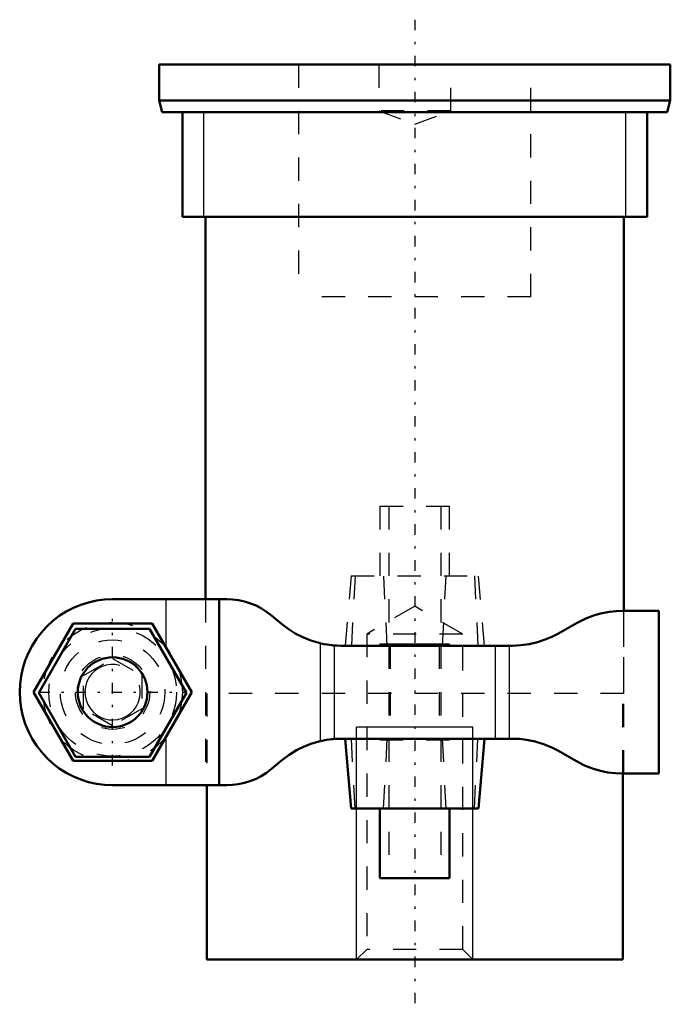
# Model space of a CAD drawing. Header units: millimetres. Extents: x -17 to 11, y -40.4 to 1.9.
import ezdxf

# ---------------------------------------------------------------- set-up
doc = ezdxf.new("R2010")
doc.units = ezdxf.units.MM
doc.linetypes.add('Center', pattern=[1.5, 0.45, -0.5, 0.05, -0.5])
doc.linetypes.add('Dashed', pattern=[2, 1, -1])
for name, color, linetype, lineweight in [('2d ConnectionPoints', 7, 'Continuous', 50), ('AM_0', 7, 'Continuous', 50), ('AM_4', 3, 'Continuous', 25), ('AM_5', 3, 'Continuous', 25), ('AM_7', 7, 'Center', 25), ('AM_9', 6, 'Dashed', 25)]:
    doc.layers.add(name, color=color, linetype=linetype, lineweight=lineweight)

# ---------------------------------------------------------------- blocks, each defined once
blk = doc.blocks.new('1_AMF559403_0_in_AMF559089_2')
at = {"layer": 'AM_0'}
for p, q in [((-8.092, -23), (-13, -23)), ((-8.417, -23), (-8.417, -31)), ((-5.732, -24.064), (-6.164, -23.702)), ((10.5, -23.5), (8.95, -23.5)), ((10.5, -30.5), (10.5, -23.5)), ((-14.703, -24.05), (-16.406, -27)), ((-11.297, -24.05), (-14.703, -24.05)), ((-9.594, -27), (-11.297, -24.05)), ((6.966, -24.026), (6.184, -24.474)), ((-14.591, -24.275), (-16.179, -27.025)), ((-11.416, -24.275), (-14.591, -24.275)), ((-9.828, -27.025), (-11.416, -24.275)), ((-1.5, -24.95), (-1.5, -25)), ((-1.5, -24.95), (1.5, -24.95)), ((1.5, -25), (1.5, -24.95)), ((4.2, -25), (-3.161, -25)), ((-16.406, -27), (-14.703, -29.95)), ((-16.179, -27.025), (-14.591, -29.775)), ((-11.416, -29.775), (-9.828, -27.025)), ((-11.297, -29.95), (-9.594, -27)), ((-3.161, -29), (4.2, -29)), ((-3, -29), (-2.738, -32)), ((2.738, -32), (3, -29)), ((6.184, -29.526), (6.966, -29.974)), ((-14.703, -29.95), (-11.297, -29.95)), ((-14.591, -29.775), (-11.416, -29.775)), ((-6.164, -30.298), (-5.732, -29.936)), ((8.95, -30.5), (10.5, -30.5)), ((-13, -31), (-8.092, -31)), ((-2.738, -32), (2.738, -32)), ((-1.5, -32), (-1.5, -35)), ((1.5, -35), (1.5, -32)), ((-1.5, -35), (1.5, -35))]:
    blk.add_line(p, q, dxfattribs=at)
for points in [[(-13, -23), (-13.349, -23.015), (-13.695, -23.061), (-14.035, -23.136), (-14.368, -23.241), (-14.69, -23.375), (-15, -23.536), (-15.294, -23.723), (-15.571, -23.936), (-15.828, -24.172), (-16.064, -24.429), (-16.277, -24.706), (-16.464, -25), (-16.625, -25.31), (-16.759, -25.632), (-16.864, -25.965), (-16.939, -26.305), (-16.985, -26.651), (-17, -27), (-16.985, -27.349), (-16.939, -27.695), (-16.864, -28.035), (-16.759, -28.368), (-16.625, -28.69), (-16.464, -29), (-16.277, -29.294), (-16.064, -29.571), (-15.828, -29.828), (-15.571, -30.064), (-15.294, -30.277), (-15, -30.464), (-14.69, -30.625), (-14.368, -30.759), (-14.035, -30.864), (-13.695, -30.939), (-13.349, -30.985), (-13, -31)], [(-6.164, -23.702), (-6.378, -23.538), (-6.599, -23.398), (-6.83, -23.278), (-7.062, -23.182), (-7.326, -23.099), (-7.586, -23.043), (-7.844, -23.01), (-8.092, -23)], [(8.95, -23.5), (8.678, -23.509), (8.386, -23.54), (8.071, -23.598), (7.74, -23.687), (7.36, -23.83), (6.966, -24.026)], [(-5.732, -24.064), (-5.449, -24.281), (-5.147, -24.472), (-4.818, -24.64), (-4.473, -24.779), (-4.072, -24.895)], [(4.2, -25), (4.566, -24.983), (4.922, -24.934), (5.278, -24.852), (5.62, -24.74), (5.908, -24.617), (6.184, -24.474)], [(-3.469, -24.988), (-3.505, -24.985), (-3.568, -24.979), (-3.656, -24.969), (-3.765, -24.954), (-3.893, -24.932), (-4.035, -24.903), (-4.072, -24.895)], [(-3.469, -24.988), (-3.357, -24.995), (-3.161, -25)], [(-4.072, -29.105), (-4.424, -29.205), (-4.763, -29.335), (-5.094, -29.499), (-5.408, -29.691), (-5.732, -29.936)], [(-4.072, -29.105), (-3.927, -29.074), (-3.795, -29.051), (-3.681, -29.034), (-3.588, -29.023), (-3.519, -29.016), (-3.476, -29.012), (-3.469, -29.012)], [(-3.161, -29), (-3.353, -29.005), (-3.469, -29.012)], [(6.184, -29.526), (5.869, -29.365), (5.538, -29.23), (5.181, -29.122), (4.81, -29.047), (4.509, -29.012), (4.2, -29)], [(6.966, -29.974), (7.312, -30.149), (7.652, -30.284), (7.992, -30.384), (8.318, -30.45), (8.645, -30.488), (8.95, -30.5)], [(-8.092, -31), (-7.847, -30.99), (-7.593, -30.958), (-7.326, -30.901), (-7.053, -30.814), (-6.83, -30.722), (-6.608, -30.607), (-6.382, -30.465), (-6.164, -30.298)]]:
    blk.add_lwpolyline(points, dxfattribs=at)
blk.add_circle((-13, -27), 1.5, dxfattribs=at)
at = {"layer": 'AM_4'}
for p, q in [((-10.707, -23), (-10.707, -25.072)), ((-4.072, -24.895), (-4.072, -29.105)), ((-3.469, -24.988), (-3.469, -29.012)), ((3.469, -25), (3.469, -29)), ((4.072, -25), (4.072, -29)), ((-10.707, -28.928), (-10.707, -31))]:
    blk.add_line(p, q, dxfattribs=at)
at = {"layer": 'AM_5'}
blk.add_arc((-13, -27), 1.193, 75, 15, dxfattribs=at)
at = {"layer": 'AM_7'}
for p, q in [((-13, -30.15), (-13, -23.85)), ((-16.15, -27), (-9.85, -27))]:
    blk.add_line(p, q, dxfattribs=at)
at = {"layer": 'AM_9'}
for p, q in [((-1.5, -19), (-1.5, -22)), ((-1.5, -19), (1.5, -19)), ((-1.118, -19), (-1.118, -35)), ((1.118, -19), (1.118, -35)), ((1.5, -22), (1.5, -19)), ((-2.738, -22), (-3, -25)), ((-2.738, -22), (2.738, -22)), ((-2.569, -22), (-2.721, -25)), ((-1.18, -25), (-1.336, -22)), ((1.336, -22), (1.18, -25)), ((2.569, -22), (2.721, -25)), ((3, -25), (2.738, -22)), ((-8.997, -23), (-8.997, -31)), ((9, -30.5), (9, -23.5)), ((-3.867, -24.937), (-4.13, -24.881)), ((-3.161, -25), (-3.513, -24.984)), ((-1.059, -25), (-1.059, -29)), ((1.059, -25), (1.059, -29)), ((-14.25, -26.278), (-13, -25.557)), ((-13, -25.557), (-11.75, -26.278)), ((-14.25, -27.722), (-14.25, -26.278)), ((-11.75, -26.278), (-11.75, -27.722)), ((-13, -28.443), (-14.25, -27.722)), ((-11.75, -27.722), (-13, -28.443)), ((-4.133, -29.12), (-3.682, -29.034)), ((-2.569, -32), (-2.721, -29)), ((-1.5, -29), (-1.5, -29.05)), ((-1.5, -29.05), (1.5, -29.05)), ((-1.336, -32), (-1.18, -29)), ((1.18, -29), (1.336, -32)), ((1.5, -29.05), (1.5, -29)), ((2.569, -32), (2.721, -29))]:
    blk.add_line(p, q, dxfattribs=at)
blk.add_lwpolyline([(-3.682, -29.034), (-3.681, -29.034), (-3.161, -29)], dxfattribs=at)
for radius in [3, 2.75, 2.25, 1.6]:
    blk.add_circle((-13, -27), radius, dxfattribs=at)
blk = doc.blocks.new('2_AMF427286_0_in_AMF559089_2')
at = {"layer": 'AM_0'}
for p, q in [((11, 0), (-11, 0)), ((-11, 0), (-11, -1.55)), ((11, -1.55), (11, 0)), ((11, -1.55), (-11, -1.55)), ((-11, -1.55), (-10.866, -2.05)), ((10.866, -2.05), (11, -1.55)), ((10.866, -2.05), (-10.866, -2.05)), ((-10, -2.05), (-10, -6.55)), ((10, -6.55), (10, -2.05)), ((10, -6.55), (-10, -6.55)), ((-9, -6.55), (-9, -23)), ((9, -23.5), (9, -6.55)), ((8.95, -38.5), (8.95, -30.5)), ((-8.95, -31), (-8.95, -38.5)), ((8.95, -38.5), (-8.95, -38.5))]:
    blk.add_line(p, q, dxfattribs=at)
at = {"layer": 'AM_5'}
for p, q in [((-9.08, -6.55), (-9.08, -2.05)), ((9.08, -6.55), (9.08, -2.05)), ((-2.5, -38.5), (-2.5, -28.5)), ((2.5, -28.5), (-2.5, -28.5)), ((2.5, -38.5), (2.5, -28.5))]:
    blk.add_line(p, q, dxfattribs=at)
at = {"layer": 'AM_7'}
blk.add_line((0, 1.925), (0, -40.425), dxfattribs=at)
at = {"layer": 'AM_9'}
for p, q in [((-5, 0), (-5, -10)), ((-1.55, 0), (-1.55, -2)), ((1.55, -2), (1.55, 0)), ((5, -10), (5, 0)), ((1.55, -2), (-1.55, -2)), ((-1.55, -2), (0, -2.564)), ((0, -2.564), (1.55, -2)), ((5, -10), (-5, -10)), ((-9, -23), (-9, -27.05)), ((0, -23.307), (-2.067, -24.5)), ((2.067, -24.5), (0, -23.307)), ((9, -27.05), (9, -23.5)), ((-2.067, -24.5), (-2.067, -38.067)), ((2.067, -24.5), (-2.067, -24.5)), ((2.067, -38.067), (2.067, -24.5)), ((9, -27.05), (-9, -27.05)), ((-8.95, -27.05), (-8.95, -31)), ((8.95, -30.5), (8.95, -27.05)), ((-2.067, -38.067), (-2.5, -38.5)), ((2.067, -38.067), (-2.067, -38.067)), ((2.5, -38.5), (2.067, -38.067))]:
    blk.add_line(p, q, dxfattribs=at)

msp = doc.modelspace()

# ---------------------------------------------------------------- linework, layer by layer
at = {"layer": '2d ConnectionPoints'}
msp.add_point((0, 0), dxfattribs=at)

# ---------------------------------------------------------------- block references
for name in ['2_AMF427286_0_in_AMF559089_2', '1_AMF559403_0_in_AMF559089_2']:
    msp.add_blockref(name, (0, 0))

doc.saveas('drawing.dxf')
